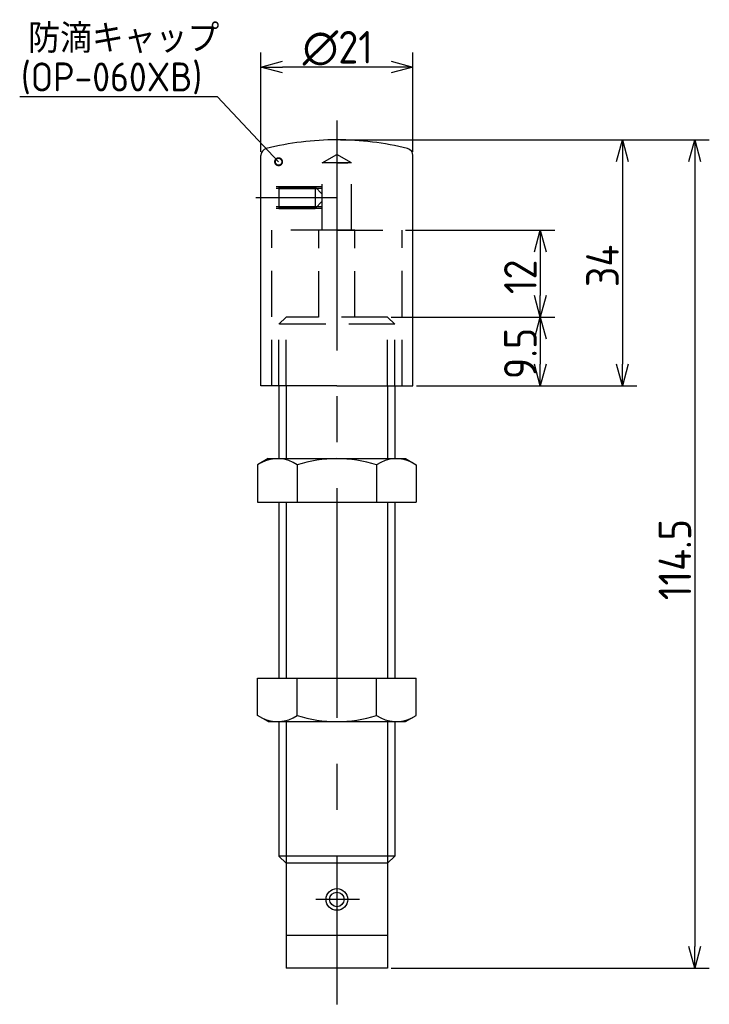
# Model space of a CAD drawing. Extents: x 227 to 322, y 116 to 252.
import ezdxf

# ---------------------------------------------------------------- set-up
doc = ezdxf.new("R2010")
doc.units = 0
doc.linetypes.add('CENTER', pattern=[50.8, 31.75, -6.35, 6.35, -6.35])
doc.linetypes.add('HIDDEN', pattern=[9.525, 6.35, -3.175])
doc.layers.get('0').update_dxf_attribs({"linetype": 'CONTINUOUS'})
doc.layers.add('図形', color=7, linetype='CONTINUOUS')
doc.layers.add('寸法_文字', color=3, linetype='CONTINUOUS')
doc.styles.add('DIMENSION', font='isocp.shx', dxfattribs={"bigfont": 'bigfont.shx'})

# ---------------------------------------------------------------- blocks, each defined once
blk = doc.blocks.new('_DOTSMALL')
at = {"color": 0, "linetype": 'BYBLOCK', "const_width": 0.5}
blk.add_lwpolyline([(-0.0625, 0, 1), (0.0625, 0, 1)], format="xyb", close=True, dxfattribs=at)
blk = doc.blocks.new('_OPEN30')
at = {"color": 0, "linetype": 'BYBLOCK'}
for p, q in [((-1, 0.268), (0, 0)), ((0, 0), (-1, -0.268)), ((0, 0), (-1, 0))]:
    blk.add_line(p, q, dxfattribs=at)
blk = doc.blocks.new('*U81')
at = {"layer": '寸法_文字', "color": 3, "style": 'DIMENSION'}
blk.add_text('12', height=4.5, rotation=90, dxfattribs=at).set_placement((298.16, 213.74))
blk = doc.blocks.new('*U82')
at = {"layer": '寸法_文字', "color": 3, "style": 'DIMENSION'}
blk.add_text('9.5', height=4.5, rotation=90, dxfattribs=at).set_placement((298.16, 201.98))
blk = doc.blocks.new('*U83')
at = {"layer": '寸法_文字', "color": 3, "style": 'DIMENSION'}
blk.add_text('34', height=4.5, rotation=90, dxfattribs=at).set_placement((309.5, 214.7))
blk = doc.blocks.new('*U84')
at = {"layer": '寸法_文字', "color": 3, "style": 'DIMENSION'}
blk.add_text('114.5', height=4.5, rotation=90, dxfattribs=at).set_placement((319.5, 171.43))
blk = doc.blocks.new('*U85')
at = {"layer": '寸法_文字', "color": 3, "style": 'DIMENSION'}
blk.add_text('∅21', height=4.5, dxfattribs=at).set_placement((265.85, 245.62))

msp = doc.modelspace()

# ---------------------------------------------------------------- linework, layer by layer
at = {"layer": '図形', "color": 3, "linetype": 'CENTER'}
for p, q in [((270.57, 237.72), (270.57, 115.57)), ((270.57, 227.07), (259.4, 227.07)), ((273.7, 130.07), (267.68, 130.07))]:
    msp.add_line(p, q, dxfattribs=at)
at = {"layer": '図形'}
for p, q in [((260.07, 201.07), (260.07, 232.9)), ((281.07, 201.07), (281.07, 232.9)), ((273.07, 222.57), (268.07, 222.57)), ((270.57, 201.07), (260.07, 201.07)), ((262.57, 201.07), (262.57, 190.99)), ((270.57, 201.07), (281.07, 201.07)), ((278.57, 201.07), (278.57, 190.99)), ((261.07, 191), (259.61, 190.15)), ((261.07, 191), (280.07, 191)), ((280.07, 191), (281.54, 190.15)), ((259.61, 190.15), (259.61, 185)), ((265.09, 190.15), (265.09, 185)), ((276.06, 190.15), (276.06, 185)), ((281.54, 190.15), (281.54, 185)), ((259.61, 185), (281.54, 185)), ((262.57, 185), (262.57, 160.65)), ((278.57, 185), (278.57, 160.65)), ((259.61, 160.65), (281.54, 160.65)), ((259.61, 155.5), (259.61, 160.65)), ((265.09, 155.5), (265.09, 160.65)), ((276.06, 155.5), (276.06, 160.65)), ((281.54, 155.5), (281.54, 160.65)), ((261.07, 154.65), (259.61, 155.5)), ((280.07, 154.65), (281.54, 155.5)), ((261.07, 154.65), (280.07, 154.65)), ((262.57, 154.66), (262.57, 136.07)), ((278.57, 154.66), (278.57, 136.07)), ((278.57, 136.07), (262.57, 136.07)), ((263.57, 135.07), (262.57, 136.07)), ((263.57, 135.07), (263.57, 120.57)), ((277.57, 135.07), (263.57, 135.07)), ((277.57, 135.07), (278.57, 136.07)), ((277.57, 135.07), (277.57, 120.57)), ((277.57, 125.07), (263.57, 125.07)), ((277.57, 120.57), (263.57, 120.57))]:
    msp.add_line(p, q, dxfattribs=at)
at = {"layer": '図形', "linetype": 'HIDDEN'}
for p, q in [((268.56, 231.87), (270.57, 233.04)), ((272.58, 231.87), (270.57, 233.04)), ((268.56, 222.57), (268.56, 231.87)), ((272.58, 231.87), (268.56, 231.87)), ((270.57, 231.87), (272.07, 231.87)), ((272.58, 222.57), (272.58, 231.87)), ((268.56, 228.57), (260.07, 228.57)), ((268.56, 228.32), (260.07, 228.32)), ((262.56, 228.57), (262.56, 225.57)), ((262.56, 228.57), (267.56, 228.57)), ((262.56, 228.32), (267.81, 228.32)), ((268.56, 227.57), (267.56, 228.57)), ((267.56, 228.57), (267.56, 225.57)), ((268.56, 226.57), (267.56, 225.57)), ((268.56, 225.82), (260.07, 225.82)), ((268.56, 225.57), (260.07, 225.57)), ((262.56, 225.82), (267.81, 225.82)), ((262.56, 225.57), (267.56, 225.57)), ((261.57, 201.07), (261.57, 222.57)), ((270.57, 222.57), (261.57, 222.57)), ((268.07, 210.57), (268.07, 222.57)), ((270.57, 222.57), (279.57, 222.57)), ((273.07, 210.57), (273.07, 222.57)), ((279.57, 201.07), (279.57, 222.57)), ((263.57, 210.57), (262.57, 209.57)), ((277.57, 210.57), (263.57, 210.57)), ((263.57, 201.07), (263.57, 210.57)), ((277.57, 210.57), (278.57, 209.57)), ((277.57, 201.07), (277.57, 210.57)), ((278.57, 209.57), (262.57, 209.57)), ((262.57, 201.07), (262.57, 209.57)), ((278.57, 201.07), (278.57, 209.57))]:
    msp.add_line(p, q, dxfattribs=at)
at = {"layer": '図形', "color": 3}
for p, q in [((263.57, 201.07), (263.57, 191)), ((277.57, 201.07), (277.57, 191)), ((263.57, 185), (263.57, 160.65)), ((277.57, 185), (277.57, 160.65)), ((263.57, 154.65), (263.57, 135.07)), ((277.57, 154.65), (277.57, 135.07))]:
    msp.add_line(p, q, dxfattribs=at)
at = {"layer": '図形'}
msp.add_circle((270.57, 130.07), 1.5, dxfattribs=at)
at = {"layer": '図形', "color": 3}
msp.add_circle((270.57, 130.07), 1, dxfattribs=at)
at = {"layer": '図形'}
for centre, radius, start, end in [((270.57, 195.07), 40, 90, 104.0985), ((270.57, 195.07), 40, 75.9015, 90), ((261.07, 232.9), 1, 104.0985, 180), ((280.07, 232.9), 1, 0, 75.9015), ((262.36, 186.17), 4.83, 55.5312, 117.754), ((270.57, 172.85), 18.15, 72.412, 107.588), ((278.79, 186.17), 4.83, 62.246, 124.4688), ((262.36, 159.48), 4.83, 242.246, 304.4688), ((270.57, 172.8), 18.15, 252.412, 287.588), ((278.79, 159.48), 4.83, 235.5312, 297.754)]:
    msp.add_arc(centre, radius, start, end, dxfattribs=at)
at = {"layer": '寸法_文字', "color": 3}
for p, q in [((260.07, 233.4), (260.07, 247.12)), ((281.07, 233.4), (281.07, 247.12)), ((278.07, 245.12), (263.07, 245.12)), ((271.07, 235.07), (312, 235.07)), ((271.07, 235.07), (322, 235.07)), ((310, 232.07), (310, 204.07)), ((320, 232.07), (320, 123.57)), ((280.07, 222.57), (300.66, 222.57)), ((298.66, 219.57), (298.66, 213.57)), ((278.07, 210.57), (300.66, 210.57)), ((278.07, 210.57), (300.66, 210.57)), ((298.66, 207.57), (298.66, 204.07)), ((281.57, 201.07), (300.66, 201.07)), ((281.57, 201.07), (312, 201.07)), ((278.07, 120.57), (322, 120.57))]:
    msp.add_line(p, q, dxfattribs=at)
at = {"layer": '寸法_文字', "linetype": 'BYBLOCK'}
for points in [[(226.77, 241.04), (254.05, 241.04)], [(262.52, 232.04), (254.05, 241.04)]]:
    msp.add_lwpolyline(points, dxfattribs=at)

# ---------------------------------------------------------------- block references
at = {"layer": '寸法_文字'}
for name in ['*U85', '*U83', '*U81', '*U82', '*U84']:
    msp.add_blockref(name, (0, 0), dxfattribs=at)
at = {"layer": '寸法_文字', "color": 3, "xscale": 3, "yscale": 3, "zscale": 3}
for p, rotation in [((260.07, 245.12), 180), ((310, 235.07), 90), ((320, 235.07), 90), ((298.66, 222.57), 90), ((298.66, 210.57), 270), ((298.66, 210.57), 90), ((298.66, 201.07), 270), ((310, 201.07), 270), ((320, 120.57), 270)]:
    msp.add_blockref('_OPEN30', p, dxfattribs=dict(at, rotation=rotation))
msp.add_blockref('_OPEN30', (281.07, 245.12), dxfattribs=at)
at = {"layer": '寸法_文字', "xscale": 2, "yscale": 2, "zscale": 2, "rotation": 313.2209512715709}
msp.add_blockref('_DOTSMALL', (262.52, 232.04), dxfattribs=at)

# ---------------------------------------------------------------- texts
at = {"layer": '寸法_文字', "style": 'DIMENSION'}
for s, p in [('防滴キャップ', (227.94, 247.09)), ('(OP-060XB)', (226.95, 241.76))]:
    msp.add_text(s, height=4, dxfattribs=at).set_placement(p)

doc.saveas('drawing.dxf')
